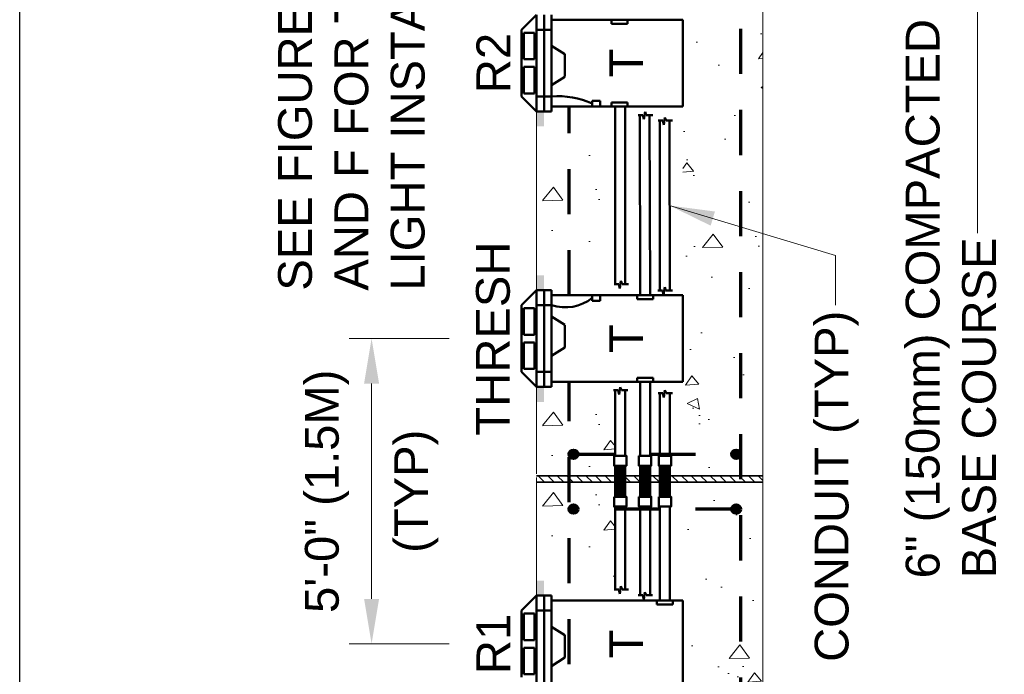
# Model space of a CAD drawing. Header units: inches. Extents: x 0 to 21.3, y 0 to 11.
# Tile 5 of 7: x 0 to 2.7, y 6.8 to 8.6. Entities that reach past the tile are written whole.
import ezdxf

# ---------------------------------------------------------------- set-up
doc = ezdxf.new("R2010")
doc.units = ezdxf.units.IN
doc.header["$LTSCALE"] = 0.5
doc.header["$MEASUREMENT"] = 0
doc.header["$PDSIZE"] = 2
doc.linetypes.add('CENTER2', pattern=[1.125, 0.75, -0.125, 0.125, -0.125])
doc.linetypes.add('HIDDEN', pattern=[0.375, 0.25, -0.125])
doc.layers.get('0').update_dxf_attribs({"linetype": 'CONTINUOUS', "lineweight": 35})
doc.layers.get('DEFPOINTS').update_dxf_attribs({"linetype": 'CONTINUOUS', "lineweight": 35})
for name, color, linetype, lineweight in [('C-JNTS-EXPJ', 12, 'CONTINUOUS', 35), ('C-PVMT-ASPH', 8, 'CONTINUOUS', 18), ('E-AFLD-CIRC-SERS', 203, 'CONTINUOUS', 50), ('E-AFLD-LITE-THRS', 203, 'CONTINUOUS', 50), ('E-GRND-EQUI', 83, 'CONTINUOUS', 50), ('G-ANNO-PATT', 8, 'CONTINUOUS', 18), ('S-FNDN-FTNG-RBAR', 5, 'CONTINUOUS', 70), ('S-JNTS-WTRS', 221, 'CONTINUOUS', 25), ('S-REIN-RBAR', 5, 'CONTINUOUS', 70)]:
    doc.layers.add(name, color=color, linetype=linetype, lineweight=lineweight)
for name, color, linetype in [('G-ANNO-DIMS', 7, 'CONTINUOUS'), ('G-ANNO-TEXT', 7, 'CONTINUOUS'), ('G-ANNO-TTLB', 7, 'CONTINUOUS')]:
    doc.layers.add(name, color=color, linetype=linetype)
doc.styles.add('01-E-BLDG-1_1', font='arial.ttf', dxfattribs={"height": 0.09375})
doc.dimstyles.new('01-E-BLDG-1_1', dxfattribs={"dimtxt": 0.09375, "dimasz": 0.125, "dimexe": 0.0625, "dimexo": 0.0625, "dimgap": 0.0625, "dimtad": 1, "dimdec": 4, "dimzin": 3, "dimdsep": 46, "dimlunit": 4, "dimtxsty": '01-E-BLDG-1_1', "dimcen": 0.0625, "dimclrd": 1, "dimclre": 1, "dimclrt": 256, "dimazin": 0, "dimtfac": 1, "dimtdec": 4, "dimtmove": 1, "dimatfit": 3, "dimfxl": 1, "dimfrac": 2, "dimtolj": 1, "dimtzin": 3, "dimlwd": 0, "dimlwe": 0, "dimarcsym": 0})

# ---------------------------------------------------------------- blocks, each defined once
blk = doc.blocks.new('A$C6BA73814')
blk.add_lwpolyline([(0.2792336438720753, 0.3457857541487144), (0, 0.3457857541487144), (0, 0), (0.2792336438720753, 0)], close=True)
blk = doc.blocks.new('A$C1A6E679F')
h = blk.add_hatch()
h.set_pattern_fill('LINE', color=256, scale=0.5, angle=90, style=0)
h.set_pattern_definition([(90, (-3.64999996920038, -15.72031010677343), (-0.0625, 3.826894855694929e-18), [])])
h.paths.add_polyline_path([(1.156963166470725, 0.3124570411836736), (0.2817532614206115, 0.3124570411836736), (0.2817532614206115, 0.0333287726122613), (1.156963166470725, 0.0333287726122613)])
for points in [[(1.156963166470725, 0.3124570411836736), (0.2817532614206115, 0.3124570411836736), (0.2817532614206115, 0.0333287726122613), (1.156963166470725, 0.0333287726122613)], [(1.4361968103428, 0.3457857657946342), (1.156963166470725, 0.3457857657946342), (1.156963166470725, 1.16459197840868e-08), (1.4361968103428, 1.16459197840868e-08)]]:
    blk.add_lwpolyline(points, close=True)
blk.add_blockref('A$C6BA73814', (3.079962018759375e-08, 0.0005203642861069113))
blk = doc.blocks.new('A$C37CC2015')
at = {"xscale": 0.3240000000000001, "yscale": 0.3240000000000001, "zscale": 0.3240000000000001}
blk.add_blockref('A$C1A6E679F', (4.887806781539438e-09, -2.728500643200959e-08), dxfattribs=at)
blk = doc.blocks.new('G-TDT1')
at = {"linetype": 'ByBlock', "lineweight": -2}
h = blk.add_hatch(color=256, dxfattribs=at)
edge = h.paths.add_edge_path()
edge.add_arc((0, 0), 0.02220729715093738, 0, 360)
at = {"color": 0, "linetype": 'ByBlock', "lineweight": -2}
blk.add_circle((0, 0), 0.02220729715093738, dxfattribs=at)
blk = doc.blocks.new('*D9')
at = {"layer": 'DEFPOINTS', "color": 0, "transparency": 16777216}
for p in [(0.9762574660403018, 7.692885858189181), (1.254253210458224, 7.692885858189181), (1.254253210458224, 6.845375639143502)]:
    blk.add_point(p, dxfattribs=at)
at = {"layer": 'G-ANNO-DIMS', "color": 1, "linetype": 'CENTER2', "lineweight": 0, "transparency": 16777216}
for p, q in [((1.191753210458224, 7.692885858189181), (0.9137574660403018, 7.692885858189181)), ((1.191753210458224, 6.845375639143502), (0.9137574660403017, 6.845375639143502))]:
    blk.add_line(p, q, dxfattribs=at)
at = {"layer": 'G-ANNO-DIMS', "color": 1, "lineweight": 0, "transparency": 16777216}
blk.add_line((0.9762574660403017, 6.970375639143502), (0.9762574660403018, 7.567885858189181), dxfattribs=at)
at = {"layer": 'G-ANNO-DIMS', "color": 1, "transparency": 16777216}
for points in [[(0.9554241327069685, 7.567885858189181), (0.9970907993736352, 7.567885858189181), (0.9762574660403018, 7.692885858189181)], [(0.9554241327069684, 6.970375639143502), (0.9970907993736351, 6.970375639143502), (0.9762574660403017, 6.845375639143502)]]:
    blk.add_solid(points, dxfattribs=at)
at = {"layer": 'G-ANNO-DIMS', "transparency": 16777216, "char_height": 0.09375, "attachment_point": 5, "rotation": 90, "style": '01-E-BLDG-1_1'}
for s, insert in [('\\A1;5\'-0" (1.5M)', (0.8523019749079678, 7.269130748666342)), ('\\A1;(TYP)', (1.100212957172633, 7.269130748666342))]:
    blk.add_mtext(s, dxfattribs=dict(at, insert=insert))

msp = doc.modelspace()

# ---------------------------------------------------------------- hatches: boundary and pattern name
at = {"layer": 'C-PVMT-ASPH'}
h = msp.add_hatch(dxfattribs=at)
h.set_pattern_fill('ANSI31', color=256, scale=0.15, angle=89.99999999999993, style=0)
h.set_pattern_definition([(135, (6.126715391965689, -3.687309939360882), (-0.01325825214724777, -0.01325825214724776), [])])
h.paths.add_polyline_path([(1.652428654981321, 7.294006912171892), (1.652428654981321, 7.311936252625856), (1.434115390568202, 7.31193625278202), (1.434115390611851, 7.294006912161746)])
h.paths.add_polyline_path([(1.721338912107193, 7.294006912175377), (1.721338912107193, 7.311936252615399), (1.679828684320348, 7.311936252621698), (1.679828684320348, 7.294006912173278)])
h.paths.add_polyline_path([(1.803704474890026, 7.311936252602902), (1.803704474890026, 7.294006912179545), (2.06166073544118, 7.294006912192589), (2.06166073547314, 7.311936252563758)])
h.paths.add_polyline_path([(1.776304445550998, 7.294006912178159), (1.776304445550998, 7.311936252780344), (1.74873894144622, 7.311936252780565), (1.74873894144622, 7.294006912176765)])
at = {"layer": 'G-ANNO-PATT'}
h = msp.add_hatch(dxfattribs=at)
h.set_pattern_fill('AR-CONC', color=256, scale=0.05, angle=135, style=0)
h.set_pattern_definition([(184.9999999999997, (9.448684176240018, -7.756927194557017), (-0.2314035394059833, 0.2757759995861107), [0.03749999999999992, -0.4124999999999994]), (130, (9.448684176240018, -7.756927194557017), (-0.2168840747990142, -0.3149960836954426), [0.03, -0.33]), (235.45144446, (9.429400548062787, -7.733945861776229), (-0.44828761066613, -0.0392200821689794), [0.03187009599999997, -0.3505710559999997]), (181.1841999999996, (9.377973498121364, -7.827637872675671), (-0.318806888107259, 0.4358466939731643), [0.05624999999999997, -0.6187499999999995]), (231.6356354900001, (9.351406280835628, -7.791317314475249), (-0.6748558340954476, -0.01395003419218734), [0.04780517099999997, -0.5258568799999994]), (126.18416399, (9.377973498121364, -7.827637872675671), (-0.6748558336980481, -0.01395003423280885), [0.04499999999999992, -0.4950000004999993]), (155.9999999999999, (9.360295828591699, -7.774604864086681), (-0.06869123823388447, 0.3533857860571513), [0.03749999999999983, -0.4124999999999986]), (100.9999999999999, (9.360295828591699, -7.774604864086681), (-0.3424042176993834, -0.1703542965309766), [0.02999999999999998, -0.3299999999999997]), (206.4514447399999, (9.35457155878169, -7.745156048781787), (-0.4110954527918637, 0.1830314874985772), [0.03187009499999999, -0.3505710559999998]), (172.4999999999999, (9.448684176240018, -7.756927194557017), (-0.1219949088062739, -0.1133965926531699), [0, -0.3259999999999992, 0, -0.3349999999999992, 0, -0.3312499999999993]), (142.4999999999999, (9.448684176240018, -7.756927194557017), (-0.2324547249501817, -0.04643647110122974), [0, -0.191, 0, -0.3185, 0, -0.12625]), (102.4999999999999, (9.527526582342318, -7.835769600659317), (-0.1807603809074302, 0.1967090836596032), [0, -0.125, 0, -0.3899999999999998, 0, -0.5174999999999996]), (92.49999999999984, (9.562881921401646, -7.871124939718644), (-0.2415799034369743, 0.1707949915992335), [0, -0.1625, 0, -0.259, 0, -0.3675])])
h.paths.add_polyline_path([(2.061660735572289, 10.21283590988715), (1.839942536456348, 10.21283590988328), (1.839942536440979, 7.311936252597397), (2.061711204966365, 7.311936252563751)])
h = msp.add_hatch(dxfattribs=at)
h.set_pattern_fill('AR-CONC', color=256, scale=0.05, angle=135, style=0)
h.set_pattern_definition([(184.9999999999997, (9.005492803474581, -7.626834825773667), (-0.2314035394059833, 0.2757759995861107), [0.03749999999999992, -0.4124999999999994]), (130, (9.005492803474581, -7.626834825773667), (-0.2168840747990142, -0.3149960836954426), [0.03, -0.33]), (235.45144446, (8.98620917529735, -7.603853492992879), (-0.44828761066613, -0.0392200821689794), [0.03187009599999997, -0.3505710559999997]), (181.1841999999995, (8.934782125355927, -7.697545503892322), (-0.318806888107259, 0.4358466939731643), [0.05624999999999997, -0.6187499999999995]), (231.6356354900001, (8.90821490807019, -7.661224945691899), (-0.6748558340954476, -0.01395003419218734), [0.04780517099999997, -0.5258568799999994]), (126.18416399, (8.934782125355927, -7.697545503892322), (-0.6748558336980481, -0.01395003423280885), [0.04499999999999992, -0.4950000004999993]), (155.9999999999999, (8.917104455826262, -7.644512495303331), (-0.06869123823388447, 0.3533857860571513), [0.03749999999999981, -0.4124999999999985]), (100.9999999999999, (8.917104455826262, -7.644512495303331), (-0.3424042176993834, -0.1703542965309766), [0.02999999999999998, -0.3299999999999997]), (206.4514447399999, (8.911380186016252, -7.615063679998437), (-0.4110954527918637, 0.1830314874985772), [0.03187009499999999, -0.3505710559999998]), (172.4999999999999, (9.005492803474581, -7.626834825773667), (-0.1219949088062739, -0.1133965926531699), [0, -0.3259999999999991, 0, -0.3349999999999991, 0, -0.3312499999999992]), (142.4999999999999, (9.005492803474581, -7.626834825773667), (-0.2324547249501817, -0.04643647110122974), [0, -0.191, 0, -0.3185, 0, -0.12625]), (102.4999999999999, (9.084335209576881, -7.705677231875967), (-0.1807603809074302, 0.1967090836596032), [0, -0.125, 0, -0.3899999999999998, 0, -0.5174999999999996]), (92.49999999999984, (9.119690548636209, -7.741032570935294), (-0.2415799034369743, 0.1707949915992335), [0, -0.1625, 0, -0.259, 0, -0.3675])])
h.paths.add_polyline_path([(1.618469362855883, 8.337351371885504), (1.434115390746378, 8.281806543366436), (1.454944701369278, 7.86876038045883), (1.618469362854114, 7.813215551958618)])
h = msp.add_hatch(dxfattribs=at)
h.set_pattern_fill('AR-CONC', color=256, scale=0.05, angle=135, style=0)
h.set_pattern_definition([(184.9999999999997, (9.005492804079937, -8.251340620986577), (-0.2314035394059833, 0.2757759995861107), [0.03749999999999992, -0.4124999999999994]), (130, (9.005492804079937, -8.251340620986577), (-0.2168840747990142, -0.3149960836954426), [0.03, -0.33]), (235.45144446, (8.986209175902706, -8.22835928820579), (-0.44828761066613, -0.0392200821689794), [0.03187009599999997, -0.3505710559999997]), (181.1841999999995, (8.934782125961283, -8.322051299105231), (-0.318806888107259, 0.4358466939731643), [0.05624999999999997, -0.6187499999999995]), (231.6356354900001, (8.908214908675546, -8.285730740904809), (-0.6748558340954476, -0.01395003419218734), [0.04780517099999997, -0.5258568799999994]), (126.18416399, (8.934782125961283, -8.322051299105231), (-0.6748558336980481, -0.01395003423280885), [0.04499999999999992, -0.4950000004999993]), (155.9999999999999, (8.91710445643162, -8.269018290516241), (-0.06869123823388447, 0.3533857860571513), [0.03749999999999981, -0.4124999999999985]), (100.9999999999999, (8.91710445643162, -8.269018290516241), (-0.3424042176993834, -0.1703542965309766), [0.02999999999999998, -0.3299999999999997]), (206.4514447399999, (8.911380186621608, -8.239569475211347), (-0.4110954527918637, 0.1830314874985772), [0.03187009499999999, -0.3505710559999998]), (172.4999999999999, (9.005492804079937, -8.251340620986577), (-0.1219949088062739, -0.1133965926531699), [0, -0.3259999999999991, 0, -0.3349999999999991, 0, -0.3312499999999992]), (142.4999999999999, (9.005492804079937, -8.251340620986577), (-0.2324547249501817, -0.04643647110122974), [0, -0.191, 0, -0.3185, 0, -0.12625]), (102.4999999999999, (9.084335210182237, -8.330183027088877), (-0.1807603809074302, 0.1967090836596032), [0, -0.125, 0, -0.3899999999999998, 0, -0.5174999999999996]), (92.49999999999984, (9.119690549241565, -8.365538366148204), (-0.2415799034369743, 0.1707949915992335), [0, -0.1625, 0, -0.259, 0, -0.3675])])
h.paths.add_polyline_path([(1.652428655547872, 7.517011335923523), (1.434115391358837, 7.517011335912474), (1.434115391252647, 7.311936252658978), (1.652428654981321, 7.311936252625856)])
h = msp.add_hatch(dxfattribs=at)
h.set_pattern_fill('AR-CONC', color=256, scale=0.05, angle=135, style=0)
h.set_pattern_definition([(184.9999999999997, (9.005492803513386, -8.474345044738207), (-0.2314035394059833, 0.2757759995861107), [0.03749999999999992, -0.4124999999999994]), (130, (9.005492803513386, -8.474345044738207), (-0.2168840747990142, -0.3149960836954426), [0.03, -0.33]), (235.45144446, (8.986209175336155, -8.45136371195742), (-0.44828761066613, -0.0392200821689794), [0.03187009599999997, -0.3505710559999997]), (181.1841999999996, (8.934782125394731, -8.545055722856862), (-0.318806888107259, 0.4358466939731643), [0.05624999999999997, -0.6187499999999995]), (231.6356354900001, (8.908214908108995, -8.50873516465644), (-0.6748558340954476, -0.01395003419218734), [0.04780517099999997, -0.5258568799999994]), (126.18416399, (8.934782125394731, -8.545055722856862), (-0.6748558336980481, -0.01395003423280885), [0.04499999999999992, -0.4950000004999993]), (155.9999999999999, (8.917104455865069, -8.492022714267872), (-0.06869123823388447, 0.3533857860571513), [0.03749999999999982, -0.4124999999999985]), (100.9999999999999, (8.917104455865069, -8.492022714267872), (-0.3424042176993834, -0.1703542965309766), [0.02999999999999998, -0.3299999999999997]), (206.4514447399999, (8.911380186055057, -8.462573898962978), (-0.4110954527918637, 0.1830314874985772), [0.03187009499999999, -0.3505710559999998]), (172.4999999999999, (9.005492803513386, -8.474345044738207), (-0.1219949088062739, -0.1133965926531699), [0, -0.3259999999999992, 0, -0.3349999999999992, 0, -0.3312499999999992]), (142.4999999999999, (9.005492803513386, -8.474345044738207), (-0.2324547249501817, -0.04643647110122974), [0, -0.191, 0, -0.3185, 0, -0.12625]), (102.4999999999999, (9.084335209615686, -8.553187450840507), (-0.1807603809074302, 0.1967090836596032), [0, -0.125, 0, -0.3899999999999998, 0, -0.5174999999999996]), (92.49999999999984, (9.119690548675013, -8.588542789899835), (-0.2415799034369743, 0.1707949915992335), [0, -0.1625, 0, -0.259, 0, -0.3675])])
h.paths.add_polyline_path([(1.652428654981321, 7.294006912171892), (1.434115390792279, 7.294006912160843), (1.434115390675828, 7.021250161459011), (1.652445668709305, 6.99636864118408)])
h = msp.add_hatch(dxfattribs=at)
h.set_pattern_fill('AR-CONC', color=256, scale=0.05, angle=135, style=0)
h.set_pattern_definition([(184.9999999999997, (9.448684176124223, -10.66872081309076), (-0.2314035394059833, 0.2757759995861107), [0.03749999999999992, -0.4124999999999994]), (130, (9.448684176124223, -10.66872081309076), (-0.2168840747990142, -0.3149960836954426), [0.03, -0.33]), (235.45144446, (9.429400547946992, -10.64573948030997), (-0.44828761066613, -0.0392200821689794), [0.03187009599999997, -0.3505710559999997]), (181.1841999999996, (9.377973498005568, -10.73943149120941), (-0.318806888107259, 0.4358466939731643), [0.05624999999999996, -0.6187499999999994]), (231.6356354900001, (9.351406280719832, -10.70311093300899), (-0.6748558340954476, -0.01395003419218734), [0.04780517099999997, -0.5258568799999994]), (126.18416399, (9.377973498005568, -10.73943149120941), (-0.6748558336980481, -0.01395003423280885), [0.04499999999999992, -0.4950000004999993]), (155.9999999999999, (9.360295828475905, -10.68639848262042), (-0.06869123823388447, 0.3533857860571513), [0.03749999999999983, -0.4124999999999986]), (100.9999999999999, (9.360295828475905, -10.68639848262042), (-0.3424042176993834, -0.1703542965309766), [0.02999999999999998, -0.3299999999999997]), (206.4514447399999, (9.354571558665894, -10.65694966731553), (-0.4110954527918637, 0.1830314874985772), [0.03187009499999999, -0.3505710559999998]), (172.4999999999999, (9.448684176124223, -10.66872081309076), (-0.1219949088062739, -0.1133965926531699), [0, -0.3259999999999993, 0, -0.3349999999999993, 0, -0.3312499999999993]), (142.4999999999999, (9.448684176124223, -10.66872081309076), (-0.2324547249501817, -0.04643647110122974), [0, -0.191, 0, -0.3185, 0, -0.12625]), (102.4999999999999, (9.527526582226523, -10.74756321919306), (-0.1807603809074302, 0.1967090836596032), [0, -0.125, 0, -0.3899999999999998, 0, -0.5174999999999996]), (92.49999999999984, (9.56288192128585, -10.78291855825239), (-0.2415799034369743, 0.1707949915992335), [0, -0.1625, 0, -0.259, 0, -0.3675])])
h.paths.add_polyline_path([(2.061660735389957, 7.294006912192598), (1.839942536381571, 7.294006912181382), (1.839942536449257, 4.271146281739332), (2.061660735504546, 4.329944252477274)])

# ---------------------------------------------------------------- linework, layer by layer
at = {"layer": 'C-JNTS-EXPJ'}
for p, q in [((1.433985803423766, 7.311936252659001), (1.652428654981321, 7.311936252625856)), ((1.434115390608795, 7.294006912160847), (1.652428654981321, 7.294006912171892)), ((1.679828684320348, 7.311936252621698), (1.721338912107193, 7.311936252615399)), ((1.679828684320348, 7.294006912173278), (1.721338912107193, 7.294006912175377)), ((1.74873894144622, 7.311936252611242), (1.776304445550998, 7.311936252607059)), ((1.74873894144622, 7.294006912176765), (1.776304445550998, 7.294006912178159)), ((1.803704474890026, 7.311936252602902), (2.061711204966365, 7.311936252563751)), ((1.803704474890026, 7.294006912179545), (2.061660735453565, 7.294006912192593))]:
    msp.add_line(p, q, dxfattribs=at)
at = {"layer": 'C-PVMT-ASPH'}
for p, q in [((2.061660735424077, 10.21283590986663), (2.061660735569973, 1.850522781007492)), ((1.434115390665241, 8.323525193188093), (1.434115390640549, 8.060646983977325)), ((1.434115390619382, 7.827101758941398), (1.434115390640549, 8.060646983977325)), ((1.434115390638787, 7.317411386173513), (1.434115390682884, 7.558669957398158)), ((1.434115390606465, 6.979591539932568), (1.434115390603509, 7.307112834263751))]:
    msp.add_line(p, q, dxfattribs=at)
at = {"layer": 'E-AFLD-CIRC-SERS'}
for p, q in [((1.652445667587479, 7.843878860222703), (1.652445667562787, 8.337411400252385)), ((1.680218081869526, 7.843878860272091), (1.680218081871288, 8.33741140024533)), ((1.716257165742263, 8.313434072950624), (1.729039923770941, 8.313434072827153)), ((1.721355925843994, 7.813215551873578), (1.720563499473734, 8.313434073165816)), ((1.729039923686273, 8.313434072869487), (1.731895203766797, 8.30194008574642)), ((1.731895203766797, 8.30194008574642), (1.735158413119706, 8.322369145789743)), ((1.735158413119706, 8.322369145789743), (1.738421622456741, 8.313434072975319)), ((1.738421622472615, 8.313434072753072), (1.756479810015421, 8.313434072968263)), ((1.749128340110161, 7.8132155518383), (1.747309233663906, 8.313434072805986)), ((1.786843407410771, 8.286452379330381), (1.790106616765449, 8.306881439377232)), ((1.790106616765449, 8.306881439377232), (1.79336982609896, 8.297946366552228)), ((1.771205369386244, 8.29794636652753), (1.783988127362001, 8.29794636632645)), ((1.776300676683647, 7.826334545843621), (1.775553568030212, 8.297946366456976)), ((1.783988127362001, 8.297946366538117), (1.786843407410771, 8.286452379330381)), ((1.793369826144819, 8.297946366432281), (1.811428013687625, 8.297946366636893)), ((1.804046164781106, 7.826334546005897), (1.802331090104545, 8.297946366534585)), ((1.649024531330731, 7.843878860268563), (1.661807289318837, 7.843878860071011)), ((1.661807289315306, 7.843878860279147), (1.664662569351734, 7.832384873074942)), ((1.664662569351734, 7.832384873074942), (1.667925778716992, 7.852813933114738)), ((1.667925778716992, 7.852813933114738), (1.671188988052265, 7.84387886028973)), ((1.671188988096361, 7.843878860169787), (1.689247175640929, 7.843878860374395)), ((1.77075021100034, 7.826334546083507), (1.783532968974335, 7.826334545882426)), ((1.783532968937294, 7.826334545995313), (1.786388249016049, 7.814840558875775)), ((1.786388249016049, 7.814840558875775), (1.789651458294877, 7.835269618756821)), ((1.789651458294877, 7.835269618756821), (1.792914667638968, 7.826334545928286)), ((1.792914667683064, 7.826334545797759), (1.810972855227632, 7.826334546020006)), ((1.721355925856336, 7.572556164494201), (1.721355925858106, 7.367608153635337, 7135.497167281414)), ((1.749128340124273, 7.572556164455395), (1.749128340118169, 7.36760815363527)), ((1.647329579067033, 7.549326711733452), (1.660112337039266, 7.549326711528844)), ((1.652445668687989, 7.367608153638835), (1.652445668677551, 7.549326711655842)), ((1.660112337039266, 7.549326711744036), (1.662967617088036, 7.537832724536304)), ((1.662967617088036, 7.537832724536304), (1.666230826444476, 7.558261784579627)), ((1.666230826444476, 7.558261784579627), (1.669494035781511, 7.549326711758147)), ((1.669494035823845, 7.549326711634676), (1.687552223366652, 7.549326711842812)), ((1.680218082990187, 7.367608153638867), (1.680218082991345, 7.549326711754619)), ((1.771201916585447, 7.541195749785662), (1.783984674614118, 7.541195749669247)), ((1.776321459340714, 7.541195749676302), (1.776321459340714, 7.367608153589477, 7135.497167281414)), ((1.783984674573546, 7.54119574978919), (1.786839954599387, 7.529701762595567)), ((1.786839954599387, 7.529701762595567), (1.790103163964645, 7.550130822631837)), ((1.790103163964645, 7.550130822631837), (1.793366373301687, 7.541195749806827)), ((1.793366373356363, 7.541195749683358), (1.811424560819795, 7.541195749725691)), ((1.804093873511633, 7.541195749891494), (1.804093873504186, 7.367608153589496)), ((1.652445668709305, 6.99636864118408), (1.652445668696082, 7.22662696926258)), ((1.680218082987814, 6.996368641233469), (1.680218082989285, 7.22662696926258)), ((1.721355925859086, 7.226626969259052), (1.72135592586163, 6.980330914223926)), ((1.74912834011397, 7.226626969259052), (1.74912834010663, 6.980330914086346)), ((1.77632145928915, 7.226626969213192), (1.776321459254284, 6.965705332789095)), ((1.804093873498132, 7.226626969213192), (1.804093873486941, 6.965705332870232)), ((1.68066333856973, 7.03282976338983), (1.68066333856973, 7.03282976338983)), ((1.649024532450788, 6.996368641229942), (1.661807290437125, 6.996368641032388)), ((1.6618072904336, 6.996368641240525), (1.664662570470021, 6.984874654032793)), ((1.664662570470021, 6.984874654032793), (1.667925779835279, 7.005303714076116)), ((1.667925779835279, 7.005303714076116), (1.671188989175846, 6.996368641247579)), ((1.671188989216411, 6.996368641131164), (1.689247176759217, 6.996368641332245)), ((1.71580545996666, 6.980330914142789), (1.7285882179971, 6.980330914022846)), ((1.728588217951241, 6.980330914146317), (1.731443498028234, 6.968836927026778)), ((1.731443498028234, 6.968836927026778), (1.734706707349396, 6.989265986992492)), ((1.734706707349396, 6.989265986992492), (1.737969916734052, 6.980330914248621)), ((1.737969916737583, 6.98033091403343), (1.756028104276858, 6.980330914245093))]:
    msp.add_line(p, q, dxfattribs=at)
at = {"layer": 'E-AFLD-LITE-THRS'}
for p, q in [((1.43411539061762, 8.591956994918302), (1.392035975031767, 8.550298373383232)), ((1.43411539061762, 8.591956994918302), (1.434115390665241, 8.323525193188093)), ((1.454944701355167, 8.591956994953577), (1.454944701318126, 8.32352519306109)), ((1.47577401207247, 8.591956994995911), (1.475774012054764, 8.323525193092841)), ((1.475774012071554, 8.578070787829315), (1.839942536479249, 8.578070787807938)), ((1.642213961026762, 8.578070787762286), (1.642213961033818, 8.56696182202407)), ((1.686649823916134, 8.566961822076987), (1.686649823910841, 8.578070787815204)), ((1.839942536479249, 8.578070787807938), (1.83994253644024, 8.337411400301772)), ((1.392035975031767, 8.550298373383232), (1.392035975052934, 8.365183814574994)), ((1.434115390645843, 8.550298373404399), (1.475774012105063, 8.550298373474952)), ((1.642213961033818, 8.56696182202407), (1.686649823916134, 8.566961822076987)), ((1.398347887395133, 8.541882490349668), (1.398347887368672, 8.468243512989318)), ((1.398347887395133, 8.541882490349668), (1.427803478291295, 8.541882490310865)), ((1.427803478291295, 8.541882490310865), (1.427803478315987, 8.468243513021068)), ((1.475774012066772, 8.50567274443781), (1.512382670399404, 8.482367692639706)), ((1.398347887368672, 8.468243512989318), (1.427803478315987, 8.468243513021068)), ((1.512382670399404, 8.482367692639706), (1.512382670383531, 8.420331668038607)), ((1.398347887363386, 8.447203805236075), (1.398347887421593, 8.373599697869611)), ((1.398347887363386, 8.447203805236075), (1.427803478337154, 8.44720380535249)), ((1.427803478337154, 8.44720380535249), (1.427803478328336, 8.373599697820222)), ((1.475774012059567, 8.396406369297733), (1.512382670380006, 8.419711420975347)), ((1.392035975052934, 8.365183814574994), (1.434115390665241, 8.323525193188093)), ((1.398347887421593, 8.373599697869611), (1.427803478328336, 8.373599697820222)), ((1.434115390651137, 8.365183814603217), (1.475774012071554, 8.365183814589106)), ((1.475774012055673, 8.337411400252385), (1.83994253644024, 8.337411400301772)), ((1.642213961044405, 8.348520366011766), (1.642213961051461, 8.337411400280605)), ((1.686649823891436, 8.348520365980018), (1.642213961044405, 8.348520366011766)), ((1.68664982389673, 8.33741140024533), (1.686649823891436, 8.348520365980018)), ((1.434115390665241, 8.323525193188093), (1.475774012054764, 8.323525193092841)), ((1.392035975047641, 7.7854431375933), (1.434115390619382, 7.827101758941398)), ((1.434115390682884, 7.558669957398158), (1.434115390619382, 7.827101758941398)), ((1.434115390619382, 7.827101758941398), (1.475774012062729, 7.827101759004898)), ((1.45494470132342, 7.558669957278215), (1.454944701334, 7.827101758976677)), ((1.475774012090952, 7.55866995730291), (1.475774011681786, 7.827101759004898)), ((1.475774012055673, 7.813215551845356), (1.839942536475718, 7.813215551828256)), ((1.713024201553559, 7.8021065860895), (1.713024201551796, 7.813215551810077)), ((1.757460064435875, 7.80210658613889), (1.75746006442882, 7.813215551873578)), ((1.839942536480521, 7.572556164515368), (1.839942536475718, 7.813215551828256)), ((1.392035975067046, 7.600328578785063), (1.392035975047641, 7.7854431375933)), ((1.434115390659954, 7.785443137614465), (1.475774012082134, 7.7854431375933)), ((1.713024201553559, 7.8021065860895), (1.757460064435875, 7.80210658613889)), ((1.398347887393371, 7.703423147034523), (1.398347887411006, 7.777027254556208)), ((1.398347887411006, 7.777027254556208), (1.427803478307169, 7.77702725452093)), ((1.427803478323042, 7.703423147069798), (1.427803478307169, 7.77702725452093)), ((1.475774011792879, 7.754220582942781), (1.512382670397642, 7.73091553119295)), ((1.398347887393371, 7.703423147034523), (1.427803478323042, 7.703423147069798)), ((1.512382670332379, 7.668259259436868), (1.512382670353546, 7.730295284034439)), ((1.398347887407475, 7.60874446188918), (1.398347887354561, 7.6823834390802)), ((1.398347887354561, 7.6823834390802), (1.427803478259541, 7.682383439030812)), ((1.427803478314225, 7.608744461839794), (1.427803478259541, 7.682383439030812)), ((1.47577401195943, 7.644954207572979), (1.512382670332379, 7.668259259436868)), ((1.434115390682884, 7.558669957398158), (1.392035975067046, 7.600328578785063)), ((1.398347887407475, 7.60874446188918), (1.427803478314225, 7.608744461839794)), ((1.4341153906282, 7.600328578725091), (1.475774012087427, 7.600328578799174)), ((1.475774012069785, 7.57255616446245), (1.839942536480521, 7.572556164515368)), ((1.713024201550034, 7.583665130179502), (1.757460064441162, 7.583665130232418)), ((1.713024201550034, 7.583665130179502), (1.713024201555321, 7.572556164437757)), ((1.757460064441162, 7.583665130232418), (1.757460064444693, 7.572556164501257)), ((1.434115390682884, 7.558669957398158), (1.475774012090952, 7.55866995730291)), ((1.434115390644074, 6.979591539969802), (1.392035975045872, 6.937932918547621)), ((1.434115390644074, 6.979591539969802), (1.475774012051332, 6.979591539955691)), ((1.43411539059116, 6.711159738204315, 7135.497167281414), (1.434115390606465, 6.979591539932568)), ((1.454944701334, 6.979591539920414), (1.454944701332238, 6.711159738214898)), ((1.475774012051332, 6.979591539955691), (1.47577401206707, 6.711159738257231)), ((1.475774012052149, 6.965705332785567), (1.839942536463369, 6.965705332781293)), ((1.767989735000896, 6.954596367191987), (1.767989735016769, 6.965705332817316)), ((1.812425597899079, 6.95459636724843), (1.812425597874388, 6.965705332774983)), ((1.839942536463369, 6.965705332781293), (1.839942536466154, 6.725045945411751)), ((1.767989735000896, 6.954596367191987), (1.812425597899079, 6.95459636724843)), ((1.392035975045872, 6.937932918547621), (1.392035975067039, 6.752818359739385)), ((1.398347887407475, 6.929517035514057), (1.398347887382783, 6.855878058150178)), ((1.398347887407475, 6.929517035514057), (1.427803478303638, 6.929517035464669)), ((1.427803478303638, 6.929517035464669), (1.427803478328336, 6.855878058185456)), ((1.434115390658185, 6.937932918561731), (1.475774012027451, 6.93793291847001)), ((1.475774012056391, 6.893307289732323), (1.512382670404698, 6.870002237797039)), ((1.512382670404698, 6.870002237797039), (1.512382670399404, 6.807966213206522)), ((1.398347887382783, 6.855878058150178), (1.427803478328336, 6.855878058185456)), ((1.398347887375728, 6.834838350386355), (1.398347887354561, 6.761234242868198)), ((1.398347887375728, 6.834838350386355), (1.42780347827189, 6.834838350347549)), ((1.42780347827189, 6.834838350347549), (1.427803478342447, 6.761234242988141)), ((1.4757740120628, 6.784040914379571), (1.512382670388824, 6.807345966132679)), ((1.398347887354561, 6.761234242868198), (1.427803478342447, 6.761234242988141))]:
    msp.add_line(p, q, dxfattribs=at)
at = {"layer": 'E-GRND-EQUI', "linetype": 'Continuous'}
for p, q in [((1.588085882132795, 8.35260003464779), (1.588085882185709, 8.337411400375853)), ((1.610125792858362, 8.352600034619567), (1.588085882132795, 8.35260003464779)), ((1.588085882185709, 8.337411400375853), (1.610125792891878, 8.337411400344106)), ((1.610125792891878, 8.337411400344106), (1.610125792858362, 8.352600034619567)), ((1.588085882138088, 7.798026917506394), (1.588085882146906, 7.813215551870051)), ((1.588085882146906, 7.813215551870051), (1.61012579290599, 7.813215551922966)), ((1.61012579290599, 7.813215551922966), (1.610125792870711, 7.798026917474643)), ((1.610125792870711, 7.798026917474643), (1.588085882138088, 7.798026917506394))]:
    msp.add_line(p, q, dxfattribs=at)
for centre, radius, start, end in [((1.492076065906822, 8.133266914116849), 0.2324891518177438, 65.6087899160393, 94.0208585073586), ((1.513151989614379, 7.90005083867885), 0.1205489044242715, 251.9368615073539, 308.4334901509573)]:
    msp.add_arc(centre, radius, start, end, dxfattribs=at)
at = {"layer": 'G-ANNO-TTLB'}
msp.add_lwpolyline([(2.131628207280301e-14, 11.00000000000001), (8.500000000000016, 10.99999999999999), (8.499999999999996, -1.021405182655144e-14), (-3.552713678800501e-15, 7.549516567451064e-15)], close=True, dxfattribs=at)
at = {"layer": 'S-JNTS-WTRS', "extrusion": (0, 0, -1)}
msp.add_solid([(-1.434115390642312, 8.281866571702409, -7135.497167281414), (-1.43411539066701, 8.32352519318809, -7135.497167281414), (-1.454944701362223, 8.28186657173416, -7135.497167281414), (-1.454944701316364, 8.32352519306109, -7135.497167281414)], dxfattribs=at)
at = {"layer": 'S-JNTS-WTRS'}
for points in [[(1.434115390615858, 7.827101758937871, 7135.497167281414), (1.434115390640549, 7.868760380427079, 7135.497167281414), (1.454944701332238, 7.827101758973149, 7135.497167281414), (1.454944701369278, 7.86876038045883, 7135.497167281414)], [(1.434115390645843, 7.517011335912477, 7135.497167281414), (1.434115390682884, 7.558669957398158, 7135.497167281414), (1.454944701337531, 7.51701133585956, 7135.497167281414), (1.454944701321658, 7.558669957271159, 7135.497167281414)], [(1.434115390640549, 6.979591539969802, 7135.497167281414), (1.434115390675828, 7.021250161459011, 7135.497167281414), (1.454944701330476, 6.979591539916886, 7135.497167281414), (1.454944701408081, 7.021250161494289, 7135.497167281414)]]:
    msp.add_solid(points, dxfattribs=at)
at = {"layer": 'S-REIN-RBAR', "linetype": 'HIDDEN'}
for p, q in [((1.999614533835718, 10.12742156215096), (1.99961453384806, 1.851823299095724)), ((1.524666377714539, 7.813215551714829), (1.524666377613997, 8.33741140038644)), ((1.524666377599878, 1.839039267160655), (1.524666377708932, 7.572556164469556)), ((1.524666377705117, 7.371779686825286), (1.999614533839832, 7.371779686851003)), ((1.999614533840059, 7.219877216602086), (1.524666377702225, 7.219877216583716))]:
    msp.add_line(p, q, dxfattribs=at)

# ---------------------------------------------------------------- block references
at = {"layer": 'E-AFLD-CIRC-SERS', "xscale": 0.3029717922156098, "yscale": 0.3029717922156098, "zscale": 0.3029717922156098, "rotation": 90}
for p in [(1.683100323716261, 7.226626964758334, 7135.497167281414), (1.752010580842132, 7.226626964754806, 7135.497167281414), (1.806976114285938, 7.226626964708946, 7135.497167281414)]:
    msp.add_blockref('A$C37CC2015', p, dxfattribs=at)
at = {"layer": 'S-FNDN-FTNG-RBAR', "xscale": 0.5329143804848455, "yscale": 0.5329143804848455, "zscale": 0.5329143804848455, "rotation": 90}
for p in [(1.536500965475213, 7.371779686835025), (1.987779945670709, 7.37177968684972), (1.536500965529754, 7.219877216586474), (1.987779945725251, 7.219877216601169)]:
    msp.add_blockref('G-TDT1', p, dxfattribs=at)

# ---------------------------------------------------------------- texts
at = {"layer": 'G-ANNO-TEXT', "char_height": 0.09375, "attachment_point": 1, "style": '01-E-BLDG-1_1'}
for s, insert, width, rotation in [('SEE FIGURE 48C, D, AND F FOR TYPICAL LIGHT INSTALLATION', (0.7169062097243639, 7.82592042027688), 1.501352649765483, 89.99999999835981), ('6" (150mm) COMPACTED BASE COURSE', (2.458102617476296, 7.02742422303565), 1.559813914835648, 89.99999999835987), ('CONDUIT (TYP)', (2.205555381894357, 6.79556351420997), 0.9801409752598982, 89.99999999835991)]:
    msp.add_mtext(s, dxfattribs=dict(at, insert=insert, width=width, rotation=rotation))
at = {"layer": 'G-ANNO-TEXT', "char_height": 0.09375, "attachment_point": 8, "style": '01-E-BLDG-1_1'}
for s, insert, rotation in [('R2', (1.360946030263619, 8.457741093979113), 89.99999999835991), ('T', (1.729127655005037, 8.457741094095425), 89.99999999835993), ('THRESH', (1.360946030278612, 7.692885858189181), 89.99999999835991), ('T', (1.729127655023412, 7.692885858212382), 89.99999999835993), ('R1', (1.360946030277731, 6.845375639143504), 89.99999999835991), ('T', (1.729127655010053, 6.845375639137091), 89.99999999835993)]:
    msp.add_mtext(s, dxfattribs=dict(at, insert=insert, rotation=rotation))

# ---------------------------------------------------------------- dimensions: what is measured, and where the dimension line sits
at = {"layer": 'G-ANNO-DIMS'}
dim = msp.add_linear_dim(base=(0.9762574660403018, 7.692885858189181), p1=(1.254253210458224, 6.845375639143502), p2=(1.254253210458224, 7.692885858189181), angle=90, text='5\'-0" (1.5M)\\X(TYP)', dimstyle='01-E-BLDG-1_1', override={"dimdsep": 0}, dxfattribs=at)
dim.commit()
dim.dimension.update_dxf_attribs({"geometry": '*D9', "text_midpoint": (0.9762574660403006, 7.269130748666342)})

# ---------------------------------------------------------------- leaders
at = {"layer": 'G-ANNO-TEXT'}
msp.add_leader([(2.125668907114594, 8.789155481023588), (2.657548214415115, 8.627336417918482), (2.657548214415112, 7.985826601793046)], dimstyle='01-E-BLDG-1_1', override={"dimldrblk": 'None'}, dxfattribs=at)
msp.add_leader([(1.803188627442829, 8.062140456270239), (2.263222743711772, 7.923324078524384), (2.263222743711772, 7.786144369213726)], dimstyle='01-E-BLDG-1_1', dxfattribs=at)

doc.saveas('drawing.dxf')
